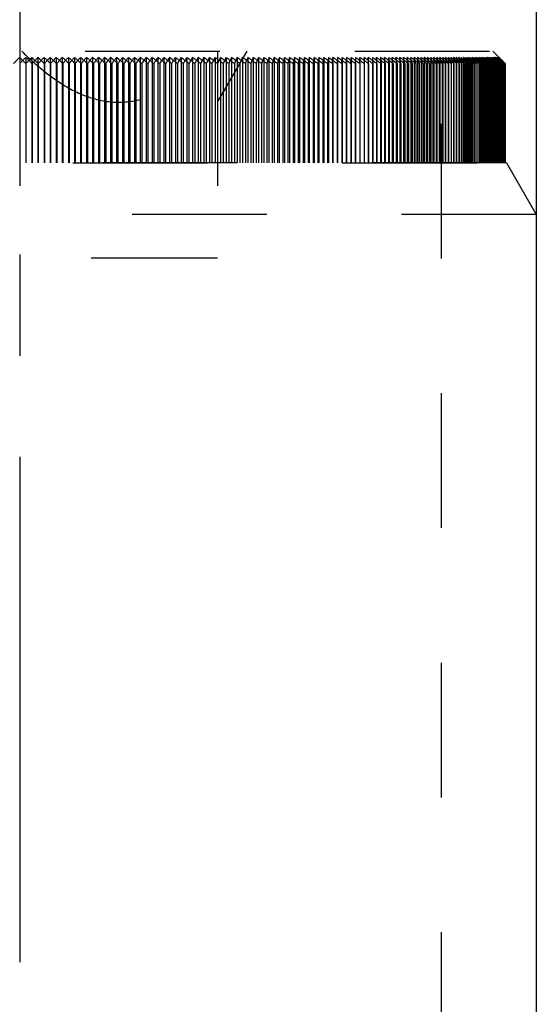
# Model space of a CAD drawing. Header units: millimetres. Extents: x 416 to 584, y 372 to 628.
# Tile 4 of 5: x 500 to 525, y 523 to 570. Entities that reach past the tile are written whole.
import ezdxf

# ---------------------------------------------------------------- set-up
doc = ezdxf.new("R2010")
doc.units = ezdxf.units.MM
doc.header["$LTSCALE"] = 65.185185
doc.linetypes.add('CENTER', pattern=[0.6, 0.375, -0.075, 0.075, -0.075])
doc.linetypes.add('HIDDEN', pattern=[0.2, 0.1, -0.1])
for name, color, linetype in [('ACHSEN_S', 7, 'CONTINUOUS'), ('FASEN', 7, 'CONTINUOUS'), ('FLAECHEN', 7, 'CONTINUOUS'), ('KONST.EL_MIT_GEO', 7, 'CONTINUOUS')]:
    doc.layers.add(name, color=color, linetype=linetype)

msp = doc.modelspace()

# ---------------------------------------------------------------- linework, layer by layer
at = {"layer": 'ACHSEN_S', "color": 2, "linetype": 'CENTER'}
msp.add_line((500, 627.5), (500, 372.5), dxfattribs=at)
at = {"layer": 'FASEN', "color": 7, "linetype": 'Continuous'}
msp.add_line((525, 604), (525, 481.55), dxfattribs=at)
at = {"layer": 'FASEN', "color": 8, "linetype": 'HIDDEN'}
for p, q in [((523.557, 563.5), (476.443, 563.5)), ((523.557, 563.5), (525, 561)), ((525, 561), (475, 561))]:
    msp.add_line(p, q, dxfattribs=at)
at = {"layer": 'FLAECHEN', "color": 8, "linetype": 'HIDDEN'}
msp.add_line((520.4, 604.5), (520.4, 491.5), dxfattribs=at)
at = {"layer": 'FLAECHEN', "color": 7, "linetype": 'Continuous'}
msp.add_line((525, 604), (525, 481.55), dxfattribs=at)
at = {"layer": 'KONST.EL_MIT_GEO', "color": 8, "linetype": 'HIDDEN'}
for p, q in [((520.4, 604.5), (520.4, 491.5)), ((477.1, 568.9), (522.9, 568.9)), ((500, 568.9), (500, 558.9)), ((509.575, 566.432), (511, 568.9)), ((509.575, 568.9), (509.575, 558.9)), ((522.9, 568.9), (523.347, 568.453)), ((500.295, 568.602), (500.295, 563.5)), ((500.59, 568.602), (500.59, 563.5)), ((500.885, 568.602), (500.885, 563.5)), ((501.18, 568.602), (501.18, 563.5)), ((501.474, 568.602), (501.474, 563.5)), ((501.769, 568.602), (501.769, 563.5)), ((502.063, 568.602), (502.063, 563.5)), ((502.356, 568.602), (502.356, 563.5)), ((502.65, 568.602), (502.65, 563.5)), ((502.943, 568.602), (502.943, 563.5)), ((503.235, 568.602), (503.235, 563.5)), ((503.527, 568.602), (503.527, 563.5)), ((503.818, 568.602), (503.818, 563.5)), ((504.109, 568.602), (504.109, 563.5)), ((504.399, 568.602), (504.399, 563.5)), ((504.688, 568.602), (504.688, 563.5)), ((504.977, 568.602), (504.977, 563.5)), ((505.265, 568.602), (505.265, 563.5)), ((505.552, 568.602), (505.552, 563.5)), ((505.838, 568.602), (505.838, 563.5)), ((506.123, 568.602), (506.123, 563.5)), ((506.407, 568.602), (506.407, 563.5)), ((506.69, 568.602), (506.69, 563.5)), ((506.972, 568.602), (506.972, 563.5)), ((507.253, 568.602), (507.253, 563.5)), ((507.532, 568.602), (507.532, 563.5)), ((507.811, 568.602), (507.811, 563.5)), ((508.088, 568.602), (508.088, 563.5)), ((508.364, 568.602), (508.364, 563.5)), ((508.638, 568.602), (508.638, 563.5)), ((508.912, 568.602), (508.912, 563.5)), ((509.183, 568.602), (509.183, 563.5)), ((509.453, 568.602), (509.453, 563.5)), ((509.722, 568.602), (509.722, 563.5)), ((509.989, 568.602), (509.989, 563.5)), ((510.255, 568.602), (510.255, 563.5)), ((510.519, 568.602), (510.519, 563.5)), ((510.781, 568.602), (510.781, 563.5)), ((511.041, 568.602), (511.041, 563.5)), ((511.3, 568.602), (511.3, 563.5)), ((511.556, 568.602), (511.556, 563.5)), ((511.811, 568.602), (511.811, 563.5)), ((512.064, 568.602), (512.064, 563.5)), ((512.315, 568.602), (512.315, 563.5)), ((512.564, 568.602), (512.564, 563.5)), ((512.811, 568.602), (512.811, 563.5)), ((513.056, 568.602), (513.056, 563.5)), ((513.299, 568.602), (513.299, 563.5)), ((513.54, 568.602), (513.54, 563.5)), ((513.778, 568.602), (513.778, 563.5)), ((514.015, 568.602), (514.015, 563.5)), ((514.249, 568.602), (514.249, 563.5)), ((514.48, 568.602), (514.433, 568.301)), ((514.48, 568.602), (514.48, 563.5)), ((514.668, 568.301), (514.71, 568.602)), ((514.71, 568.602), (514.71, 563.5)), ((514.937, 568.602), (514.9, 568.301)), ((514.937, 568.602), (514.937, 563.5)), ((515.13, 568.301), (515.161, 568.602)), ((515.161, 568.602), (515.161, 563.5)), ((515.383, 568.602), (515.358, 568.301)), ((515.383, 568.602), (515.383, 563.5)), ((515.583, 568.301), (515.603, 568.602)), ((515.603, 568.602), (515.603, 563.5)), ((515.82, 568.602), (515.805, 568.301)), ((515.82, 568.602), (515.82, 563.5)), ((516.025, 568.301), (516.034, 568.602)), ((516.034, 568.602), (516.034, 563.5)), ((516.246, 568.602), (516.242, 568.301)), ((516.246, 568.602), (516.246, 563.5)), ((516.456, 568.602), (516.456, 563.5)), ((516.457, 568.301), (516.456, 568.602)), ((516.662, 568.602), (516.662, 563.5)), ((516.662, 568.602), (516.669, 568.301)), ((516.866, 568.602), (516.866, 563.5)), ((516.878, 568.301), (516.866, 568.602)), ((517.067, 568.602), (517.067, 563.5)), ((517.067, 568.602), (517.085, 568.301)), ((517.266, 568.602), (517.266, 563.5)), ((517.289, 568.301), (517.266, 568.602)), ((517.461, 568.602), (517.461, 563.5)), ((517.461, 568.602), (517.49, 568.301)), ((517.654, 568.602), (517.654, 563.5)), ((517.688, 568.301), (517.654, 568.602)), ((517.844, 568.602), (517.844, 563.5)), ((517.844, 568.602), (517.883, 568.301)), ((518.031, 568.602), (518.031, 563.5)), ((518.076, 568.301), (518.031, 568.602)), ((518.216, 568.602), (518.216, 563.5)), ((518.397, 568.602), (518.397, 563.5)), ((518.575, 568.602), (518.575, 563.5)), ((518.75, 568.602), (518.75, 563.5)), ((518.816, 568.301), (518.794, 568.402)), ((518.922, 568.602), (518.922, 563.5)), ((519.092, 568.602), (519.092, 563.5)), ((519.117, 568.503), (519.092, 568.602)), ((519.168, 568.301), (519.142, 568.402)), ((519.258, 568.602), (519.258, 563.5)), ((519.421, 568.602), (519.421, 563.5)), ((519.449, 568.503), (519.421, 568.602)), ((519.507, 568.301), (519.478, 568.402)), ((519.58, 568.602), (519.58, 563.5)), ((519.737, 568.602), (519.737, 563.5)), ((519.769, 568.503), (519.737, 568.602)), ((519.834, 568.301), (519.802, 568.402)), ((519.891, 568.602), (519.891, 563.5)), ((520.041, 568.602), (520.041, 563.5)), ((520.077, 568.503), (520.041, 568.602)), ((520.148, 568.301), (520.112, 568.402)), ((520.188, 568.602), (520.188, 563.5)), ((520.331, 568.602), (520.331, 563.5)), ((520.371, 568.503), (520.331, 568.602)), ((520.45, 568.301), (520.41, 568.402)), ((520.472, 568.602), (520.472, 563.5)), ((520.609, 568.602), (520.609, 563.5)), ((520.652, 568.503), (520.609, 568.602)), ((520.737, 568.301), (520.694, 568.402)), ((520.743, 568.602), (520.743, 563.5)), ((520.873, 568.602), (520.873, 563.5)), ((520.919, 568.503), (520.873, 568.602)), ((521.012, 568.301), (520.965, 568.402)), ((521.144, 568.301), (520.973, 568.429)), ((521, 568.602), (521, 563.5)), ((521.124, 568.602), (521.124, 563.5)), ((521.173, 568.503), (521.124, 568.602)), ((521.273, 568.301), (521.223, 568.402)), ((521.398, 568.301), (521.237, 568.423)), ((521.244, 568.602), (521.244, 563.5)), ((521.346, 568.402), (521.398, 568.301)), ((521.361, 568.602), (521.361, 563.5)), ((521.414, 568.503), (521.361, 568.602)), ((521.52, 568.301), (521.467, 568.402)), ((521.474, 568.602), (521.474, 563.5)), ((521.474, 568.602), (521.529, 568.502)), ((521.638, 568.301), (521.487, 568.417)), ((521.529, 568.502), (521.583, 568.402)), ((521.583, 568.402), (521.638, 568.301)), ((521.584, 568.602), (521.584, 563.5)), ((521.64, 568.503), (521.584, 568.602)), ((521.691, 568.602), (521.691, 563.5)), ((521.691, 568.602), (521.748, 568.502)), ((521.804, 568.514), (521.691, 568.602)), ((521.753, 568.301), (521.696, 568.402)), ((521.864, 568.301), (521.723, 568.41)), ((521.748, 568.502), (521.806, 568.402)), ((521.793, 568.602), (521.793, 563.5)), ((521.853, 568.503), (521.793, 568.602)), ((521.806, 568.402), (521.864, 568.301)), ((521.893, 568.602), (521.893, 563.5)), ((521.893, 568.602), (521.954, 568.502)), ((522.019, 568.503), (521.893, 568.602)), ((521.972, 568.301), (521.912, 568.402)), ((522.076, 568.301), (521.945, 568.404)), ((521.954, 568.502), (522.015, 568.402)), ((521.989, 568.602), (521.989, 563.5)), ((522.051, 568.503), (521.989, 568.602)), ((522.015, 568.402), (522.076, 568.301)), ((522.081, 568.602), (522.081, 563.5)), ((522.081, 568.602), (522.145, 568.502)), ((522.206, 568.503), (522.081, 568.602)), ((522.177, 568.301), (522.114, 568.402)), ((522.145, 568.502), (522.209, 568.402)), ((522.274, 568.301), (522.146, 568.402)), ((522.17, 568.602), (522.17, 563.5)), ((522.235, 568.503), (522.17, 568.602)), ((522.209, 568.402), (522.274, 568.301)), ((522.255, 568.602), (522.255, 563.5)), ((522.255, 568.602), (522.322, 568.502)), ((522.378, 568.503), (522.255, 568.602)), ((522.367, 568.301), (522.301, 568.402)), ((522.322, 568.502), (522.389, 568.402)), ((522.457, 568.301), (522.331, 568.402)), ((522.336, 568.602), (522.336, 563.5)), ((522.405, 568.503), (522.336, 568.602)), ((522.389, 568.402), (522.4, 568.386)), ((522.4, 568.386), (522.457, 568.301)), ((522.414, 568.602), (522.414, 563.5)), ((522.414, 568.602), (522.484, 568.502)), ((522.535, 568.503), (522.414, 568.602)), ((522.508, 568.351), (522.474, 568.402)), ((522.488, 568.602), (522.488, 563.5)), ((522.56, 568.503), (522.488, 568.602)), ((522.626, 568.301), (522.501, 568.402)), ((522.543, 568.301), (522.508, 568.351)), ((522.555, 568.402), (522.57, 568.38)), ((522.559, 568.602), (522.559, 563.5)), ((522.559, 568.602), (522.632, 568.502)), ((522.678, 568.503), (522.559, 568.602)), ((522.57, 568.38), (522.626, 568.301)), ((522.626, 568.602), (522.626, 563.5)), ((522.701, 568.503), (522.626, 568.602)), ((522.668, 568.351), (522.632, 568.402)), ((522.78, 568.301), (522.657, 568.402)), ((522.705, 568.301), (522.668, 568.351)), ((522.689, 568.602), (522.689, 563.5)), ((522.689, 568.602), (522.766, 568.502)), ((522.807, 568.503), (522.689, 568.602)), ((522.706, 568.402), (522.743, 568.352)), ((522.743, 568.352), (522.78, 568.301)), ((522.749, 568.602), (522.749, 563.5)), ((522.827, 568.503), (522.749, 568.602)), ((522.813, 568.351), (522.776, 568.402)), ((522.919, 568.301), (522.798, 568.402)), ((522.805, 568.602), (522.805, 563.5)), ((522.805, 568.602), (522.884, 568.502)), ((522.92, 568.503), (522.805, 568.602)), ((522.851, 568.301), (522.813, 568.351)), ((522.866, 568.453), (522.827, 568.503)), ((522.842, 568.402), (522.881, 568.352)), ((522.857, 568.602), (522.857, 563.5)), ((522.938, 568.503), (522.857, 568.602)), ((522.905, 568.402), (522.866, 568.453)), ((522.881, 568.352), (522.919, 568.301)), ((522.884, 568.502), (522.924, 568.452)), ((522.944, 568.351), (522.905, 568.402)), ((522.906, 568.602), (522.906, 563.5)), ((522.906, 568.602), (522.988, 568.502)), ((523.019, 568.503), (522.906, 568.602)), ((522.924, 568.452), (522.964, 568.402)), ((523.044, 568.301), (522.925, 568.402)), ((522.978, 568.453), (522.938, 568.503)), ((522.983, 568.301), (522.944, 568.351)), ((522.95, 568.602), (522.95, 563.5)), ((523.034, 568.503), (522.95, 568.602)), ((522.964, 568.402), (523.004, 568.352)), ((523.019, 568.402), (522.978, 568.453)), ((522.988, 568.502), (523.029, 568.452)), ((522.992, 568.602), (522.992, 563.5)), ((522.992, 568.602), (523.077, 568.502)), ((523.103, 568.503), (522.992, 568.602)), ((523.004, 568.352), (523.044, 568.301)), ((523.06, 568.351), (523.019, 568.402)), ((523.037, 568.402), (523.02, 568.417)), ((523.029, 568.602), (523.029, 563.5)), ((523.115, 568.503), (523.029, 568.602)), ((523.029, 568.452), (523.112, 568.352)), ((523.076, 568.453), (523.034, 568.503)), ((523.153, 568.301), (523.037, 568.402)), ((523.1, 568.301), (523.06, 568.351)), ((523.063, 568.602), (523.063, 563.5)), ((523.063, 568.602), (523.151, 568.502)), ((523.172, 568.503), (523.063, 568.602)), ((523.118, 568.402), (523.076, 568.453)), ((523.077, 568.502), (523.119, 568.452)), ((523.093, 568.602), (523.093, 563.5)), ((523.137, 568.552), (523.093, 568.602)), ((523.112, 568.352), (523.153, 568.301)), ((523.159, 568.453), (523.115, 568.503)), ((523.16, 568.351), (523.118, 568.402)), ((523.119, 568.602), (523.119, 563.5)), ((523.119, 568.602), (523.21, 568.502)), ((523.226, 568.503), (523.119, 568.602)), ((523.119, 568.452), (523.163, 568.402)), ((523.248, 568.301), (523.133, 568.402)), ((523.182, 568.503), (523.137, 568.552)), ((523.141, 568.602), (523.141, 563.5)), ((523.187, 568.552), (523.141, 568.602)), ((523.151, 568.502), (523.195, 568.452)), ((523.202, 568.402), (523.159, 568.453)), ((523.16, 568.602), (523.16, 563.5)), ((523.16, 568.602), (523.254, 568.502)), ((523.265, 568.503), (523.16, 568.602)), ((523.202, 568.301), (523.16, 568.351)), ((523.163, 568.402), (523.209, 568.347)), ((523.227, 568.453), (523.172, 568.503)), ((523.175, 568.602), (523.175, 563.5)), ((523.222, 568.552), (523.175, 568.602)), ((523.227, 568.453), (523.182, 568.503)), ((523.186, 568.602), (523.186, 563.5)), ((523.186, 568.602), (523.282, 568.502)), ((523.289, 568.503), (523.186, 568.602)), ((523.233, 568.503), (523.187, 568.552)), ((523.194, 568.602), (523.194, 563.5)), ((523.242, 568.552), (523.194, 568.602)), ((523.195, 568.452), (523.252, 568.387)), ((523.198, 568.602), (523.296, 568.502)), ((523.239, 568.36), (523.202, 568.402)), ((523.209, 568.347), (523.248, 568.301)), ((523.328, 568.301), (523.215, 568.402)), ((523.27, 568.503), (523.222, 568.552)), ((523.28, 568.453), (523.226, 568.503)), ((523.272, 568.402), (523.227, 568.453)), ((523.262, 568.42), (523.227, 568.453)), ((523.28, 568.453), (523.233, 568.503)), ((523.246, 568.351), (523.239, 568.36)), ((523.291, 568.503), (523.242, 568.552)), ((523.29, 568.301), (523.246, 568.351)), ((523.252, 568.387), (523.293, 568.34)), ((523.254, 568.502), (523.3, 568.452)), ((523.282, 568.402), (523.262, 568.42)), ((523.317, 568.453), (523.265, 568.503)), ((523.317, 568.453), (523.27, 568.503)), ((523.317, 568.351), (523.272, 568.402)), ((523.326, 568.402), (523.28, 568.453)), ((523.333, 568.402), (523.28, 568.453)), ((523.282, 568.502), (523.331, 568.452)), ((523.392, 568.301), (523.282, 568.402)), ((523.34, 568.453), (523.289, 568.503)), ((523.34, 568.453), (523.291, 568.503)), ((523.293, 568.34), (523.328, 568.301)), ((523.296, 568.502), (523.346, 568.452)), ((523.3, 568.452), (523.352, 568.397)), ((523.301, 568.402), (523.346, 568.352)), ((523.365, 568.402), (523.317, 568.453)), ((523.357, 568.415), (523.317, 568.453)), ((523.362, 568.301), (523.317, 568.351)), ((523.372, 568.351), (523.326, 568.402)), ((523.331, 568.452), (523.367, 568.415)), ((523.441, 568.301), (523.333, 568.402)), ((523.389, 568.402), (523.34, 568.453)), ((523.391, 568.402), (523.34, 568.453)), ((523.346, 568.452), (523.395, 568.402)), ((523.346, 568.352), (523.363, 568.333)), ((523.374, 568.426), (523.347, 568.453)), ((523.352, 568.397), (523.394, 568.352)), ((523.37, 568.402), (523.357, 568.415)), ((523.363, 568.333), (523.392, 568.301)), ((523.413, 568.351), (523.365, 568.402)), ((523.367, 568.415), (523.379, 568.402)), ((523.476, 568.301), (523.37, 568.402)), ((523.419, 568.301), (523.372, 568.351)), ((523.398, 568.402), (523.374, 568.426)), ((523.379, 568.402), (523.427, 568.352)), ((523.487, 568.301), (523.389, 568.402)), ((523.495, 568.301), (523.391, 568.402)), ((523.394, 568.352), (523.419, 568.325)), ((523.395, 568.402), (523.445, 568.352)), ((523.498, 568.301), (523.398, 568.402)), ((523.46, 568.301), (523.413, 568.351)), ((523.419, 568.325), (523.441, 568.301)), ((523.427, 568.352), (523.436, 568.343)), ((523.436, 568.343), (523.46, 568.318)), ((523.445, 568.352), (523.469, 568.327)), ((523.46, 568.318), (523.476, 568.301)), ((523.469, 568.327), (523.486, 568.31)), ((523.486, 568.31), (523.495, 568.301)), ((500.598, 568.301), (500.598, 563.5)), ((500.896, 568.301), (500.896, 563.5)), ((501.195, 568.301), (501.195, 563.5)), ((501.493, 568.301), (501.493, 563.5)), ((501.792, 568.301), (501.792, 563.5)), ((502.089, 568.301), (502.089, 563.5)), ((502.387, 568.301), (502.387, 563.5)), ((502.684, 568.301), (502.684, 563.5)), ((502.981, 568.301), (502.981, 563.5)), ((503.277, 568.301), (503.277, 563.5)), ((503.573, 568.301), (503.573, 563.5)), ((503.868, 568.301), (503.868, 563.5)), ((504.162, 568.301), (504.162, 563.5)), ((504.456, 568.301), (504.456, 563.5)), ((504.749, 568.301), (504.749, 563.5)), ((505.042, 568.301), (505.042, 563.5)), ((505.333, 568.301), (505.333, 563.5)), ((505.624, 568.301), (505.624, 563.5)), ((505.913, 568.301), (505.913, 563.5)), ((506.202, 568.301), (506.202, 563.5)), ((506.49, 568.301), (506.49, 563.5)), ((506.777, 568.301), (506.777, 563.5)), ((507.062, 568.301), (507.062, 563.5)), ((507.347, 568.301), (507.347, 563.5)), ((507.63, 568.301), (507.63, 563.5)), ((507.912, 568.301), (507.912, 563.5)), ((508.193, 568.301), (508.193, 563.5)), ((508.472, 568.301), (508.472, 563.5)), ((508.75, 568.301), (508.75, 563.5)), ((509.027, 568.301), (509.027, 563.5)), ((509.302, 568.301), (509.302, 563.5)), ((509.848, 568.301), (509.848, 563.5)), ((510.119, 568.301), (510.119, 563.5)), ((510.388, 568.301), (510.388, 563.5)), ((510.655, 568.301), (510.655, 563.5)), ((510.92, 568.301), (510.92, 563.5)), ((511.184, 568.301), (511.184, 563.5)), ((511.446, 568.301), (511.446, 563.5)), ((511.706, 568.301), (511.706, 563.5)), ((511.964, 568.301), (511.964, 563.5)), ((512.221, 568.301), (512.221, 563.5)), ((512.475, 568.301), (512.475, 563.5)), ((512.727, 568.301), (512.727, 563.5)), ((512.978, 568.301), (512.978, 563.5)), ((513.226, 568.301), (513.226, 563.5)), ((513.472, 568.301), (513.472, 563.5)), ((513.715, 568.301), (513.715, 563.5)), ((513.957, 568.301), (513.957, 563.5)), ((514.196, 568.301), (514.196, 563.5)), ((514.433, 568.301), (514.433, 563.5)), ((514.668, 568.301), (514.668, 563.5)), ((514.9, 568.301), (514.9, 563.5)), ((515.13, 568.301), (515.13, 563.5)), ((515.358, 568.301), (515.358, 563.5)), ((515.583, 568.301), (515.583, 563.5)), ((515.805, 568.301), (515.805, 563.5)), ((516.025, 568.301), (516.025, 563.5)), ((516.242, 568.301), (516.242, 563.5)), ((516.669, 568.301), (516.669, 563.5)), ((516.878, 568.301), (516.878, 563.5)), ((517.085, 568.301), (517.085, 563.5)), ((517.289, 568.301), (517.289, 563.5)), ((517.49, 568.301), (517.49, 563.5)), ((517.688, 568.301), (517.688, 563.5)), ((517.883, 568.301), (517.883, 563.5)), ((518.076, 568.301), (518.076, 563.5)), ((518.265, 568.301), (518.265, 563.5)), ((518.452, 568.301), (518.452, 563.5)), ((518.635, 568.301), (518.635, 563.5)), ((518.816, 568.301), (518.816, 563.5)), ((518.993, 568.301), (518.993, 563.5)), ((519.168, 568.301), (519.168, 563.5)), ((519.339, 568.301), (519.339, 563.5)), ((519.507, 568.301), (519.507, 563.5)), ((519.672, 568.301), (519.672, 563.5)), ((519.834, 568.301), (519.834, 563.5)), ((519.993, 568.301), (519.993, 563.5)), ((520.148, 568.301), (520.148, 563.5)), ((520.301, 568.301), (520.301, 563.5)), ((520.45, 568.301), (520.45, 563.5)), ((520.595, 568.301), (520.595, 563.5)), ((520.737, 568.301), (520.737, 563.5)), ((521.012, 568.301), (521.012, 563.5)), ((521.144, 568.301), (521.144, 563.5)), ((521.273, 568.301), (521.273, 563.5)), ((521.398, 568.301), (521.398, 563.5)), ((521.52, 568.301), (521.52, 563.5)), ((521.638, 568.301), (521.638, 563.5)), ((521.753, 568.301), (521.753, 563.5)), ((521.864, 568.301), (521.864, 563.5)), ((521.972, 568.301), (521.972, 563.5)), ((522.076, 568.301), (522.076, 563.5)), ((522.177, 568.301), (522.177, 563.5)), ((522.274, 568.301), (522.274, 563.5)), ((522.367, 568.301), (522.367, 563.5)), ((522.457, 568.301), (522.457, 563.5)), ((522.543, 568.301), (522.543, 563.5)), ((522.705, 568.301), (522.705, 563.5)), ((522.78, 568.301), (522.78, 563.5)), ((522.851, 568.301), (522.851, 563.5)), ((522.919, 568.301), (522.919, 563.5)), ((522.983, 568.301), (522.983, 563.5)), ((523.044, 568.301), (523.044, 563.5)), ((523.1, 568.301), (523.1, 563.5)), ((523.153, 568.301), (523.153, 563.5)), ((523.202, 568.301), (523.202, 563.5)), ((523.248, 568.301), (523.248, 563.5)), ((523.29, 568.301), (523.29, 563.5)), ((523.328, 568.301), (523.328, 563.5)), ((523.362, 568.301), (523.362, 563.5)), ((523.392, 568.301), (523.392, 563.5)), ((523.419, 568.301), (523.419, 563.5)), ((523.441, 568.301), (523.441, 563.5)), ((523.46, 568.301), (523.46, 563.5)), ((523.476, 568.301), (523.476, 563.5)), ((523.487, 568.301), (523.487, 563.5)), ((523.495, 568.301), (523.495, 563.5)), ((476.502, 563.5), (523.495, 563.5)), ((525, 561), (525, 511.572)), ((490.425, 558.9), (509.575, 558.9))]:
    msp.add_line(p, q, dxfattribs=at)
for centre, radius, start, end in [((547.861, 520.832), 67.622, 135.05468, 135.41428), ((452.139, 520.832), 67.621, 44.5859, 44.94551), ((548.057, 521.454), 67.113, 135.3711, 135.73081), ((452.435, 520.23), 68.047, 44.94548, 45.30508), ((548.348, 522.077), 66.674, 135.74953, 136.10928), ((452.856, 519.673), 68.356, 45.34861, 45.70848), ((548.671, 522.677), 66.276, 136.13763, 136.49719), ((453.008, 519.028), 68.919, 45.6381, 45.99755), ((549.134, 523.235), 66.013, 136.58818, 136.94715), ((453.415, 518.474), 69.24, 46.02363, 46.38325), ((549.345, 523.874), 65.515, 136.94349, 137.30244), ((453.554, 517.831), 69.814, 46.29592, 46.65502), ((549.83, 524.429), 65.277, 137.41412, 137.77232), ((453.951, 517.281), 70.145, 46.66447, 47.02366), ((550.064, 525.062), 64.806, 137.7901, 138.14811), ((454.079, 516.641), 70.728, 46.92022, 47.27882), ((550.574, 525.614), 64.598, 138.28151, 138.63858), ((454.465, 516.098), 71.065, 47.27239, 47.63101), ((550.834, 526.24), 64.158, 138.67899, 139.03567), ((454.584, 515.462), 71.653, 47.51222, 47.87018), ((551.373, 526.786), 63.985, 139.19189, 139.54743), ((454.962, 514.926), 71.994, 47.84858, 48.20651), ((551.663, 527.404), 63.581, 139.61171, 139.96663), ((455.072, 514.297), 72.585, 48.0731, 48.43032), ((552.236, 527.943), 63.449, 140.14682, 140.50036), ((455.444, 513.771), 72.928, 48.3942, 48.75134), ((552.56, 528.551), 63.086, 140.58981, 140.94249), ((455.547, 513.149), 73.52, 48.60396, 48.96035), ((553.172, 529.081), 63, 141.14783, 141.49886), ((455.912, 512.633), 73.861, 48.91034, 49.26661), ((553.535, 529.678), 62.686, 141.61486, 141.96474), ((456.009, 512.021), 74.451, 49.10588, 49.46138), ((554.192, 530.198), 62.654, 142.19647, 142.54442), ((456.368, 511.517), 74.79, 49.39803, 49.75338), ((554.602, 530.782), 62.394, 142.68838, 143.03486), ((456.46, 510.916), 75.376, 49.57985, 49.93441), ((555.311, 531.291), 62.424, 143.29424, 143.63846), ((456.816, 510.425), 75.709, 49.85825, 50.21264), ((555.774, 531.861), 62.227, 143.81186, 144.15425), ((456.903, 509.836), 76.29, 50.02684, 50.38041), ((556.544, 532.357), 62.329, 144.44258, 144.78235), ((457.255, 509.361), 76.615, 50.29193, 50.64533), ((557.07, 532.911), 62.205, 144.9867, 145.32427), ((457.338, 508.785), 77.188, 50.44772, 50.8003), ((557.911, 533.393), 62.389, 145.64284, 145.97739), ((457.687, 508.326), 77.504, 50.69995, 51.05233), ((558.51, 533.93), 62.35, 146.21423, 146.54615), ((457.767, 507.765), 78.068, 50.84336, 51.19493), ((559.436, 534.396), 62.63, 146.89627, 147.22474), ((458.114, 507.323), 78.372, 51.08312, 51.43449), ((560.121, 534.915), 62.689, 147.49562, 147.821), ((458.191, 506.779), 78.925, 51.21455, 51.5651), ((561.147, 535.364), 63.082, 148.20395, 148.52541), ((458.536, 506.356), 79.216, 51.44221, 51.79258), ((561.935, 535.864), 63.255, 148.83188, 149.14975), ((458.611, 505.829), 79.756, 51.56202, 51.91158), ((563.081, 536.295), 63.78, 149.56679, 149.88024), ((458.955, 505.426), 80.033, 51.77795, 52.12733), ((563.992, 536.774), 64.089, 150.22382, 150.53314), ((459.028, 504.918), 80.558, 51.88647, 52.23506), ((565.281, 537.186), 64.771, 150.98546, 151.28982), ((459.371, 504.536), 80.819, 52.09099, 52.43941), ((566.341, 537.643), 65.242, 151.67198, 151.97164), ((459.443, 504.048), 81.329, 52.18855, 52.53619), ((567.804, 538.034), 66.112, 152.46035, 152.75448), ((459.785, 503.688), 81.572, 52.38198, 52.72946), ((569.046, 538.469), 66.778, 153.17662, 153.46544), ((459.855, 503.222), 82.064, 52.46886, 52.81558), ((570.724, 538.838), 67.876, 153.99153, 154.27421), ((460.198, 502.885), 82.288, 52.65148, 52.99807), ((572.191, 539.249), 68.78, 154.73762, 155.01436), ((460.267, 502.441), 82.762, 52.72795, 53.07379), ((574.136, 539.595), 70.159, 155.57869, 155.84867), ((460.609, 502.129), 82.966, 52.90003, 53.24576), ((575.886, 539.982), 71.358, 156.35449, 156.61786), ((460.678, 501.708), 83.42, 52.96633, 53.31134), ((578.168, 540.304), 73.088, 157.22111, 157.47707), ((461.02, 501.421), 83.603, 53.12812, 53.47304), ((580.279, 540.665), 74.662, 158.02626, 158.27494), ((461.089, 501.024), 84.036, 53.18447, 53.5287), ((582.995, 540.962), 76.838, 158.91758, 159.1582), ((461.431, 500.763), 84.196, 53.33619, 53.68037), ((585.576, 541.297), 78.896, 159.7515, 159.98415), ((461.499, 500.392), 84.607, 53.3828, 53.72631), ((588.862, 541.569), 81.655, 160.6664, 160.89032), ((461.842, 500.157), 84.744, 53.52467, 53.86814), ((592.071, 541.876), 84.353, 161.52822, 161.74349), ((461.91, 499.812), 85.132, 53.56171, 53.90455), ((596.125, 542.121), 87.893, 162.46531, 162.67119), ((462.254, 499.605), 85.245, 53.6939, 54.03673), ((600.198, 542.401), 91.466, 163.35389, 163.55044), ((462.322, 499.287), 85.609, 53.72154, 54.06377), ((605.321, 542.619), 96.089, 164.31147, 164.49801), ((462.666, 499.108), 85.697, 53.84423, 54.18648), ((610.624, 542.87), 100.904, 165.22536, 165.40192), ((462.734, 498.818), 86.036, 53.86261, 54.20429), ((617.3, 543.06), 107.091, 166.20147, 166.36742), ((463.079, 498.668), 86.098, 53.97595, 54.31768), ((624.44, 543.282), 113.754, 167.13892, 167.29427), ((463.147, 498.405), 86.412, 53.98519, 54.32639), ((633.489, 543.443), 122.326, 168.13131, 168.27549), ((463.493, 498.284), 86.448, 54.0893, 54.43059), ((643.543, 543.636), 131.913, 169.09026, 169.22328), ((463.561, 498.051), 86.735, 54.08951, 54.43029), ((656.486, 543.768), 144.389, 170.09641, 170.21777), ((463.907, 497.96), 86.744, 54.18452, 54.52543), ((463.976, 497.755), 87.005, 54.17578, 54.51621), ((464.323, 497.694), 86.987, 54.26178, 54.60237), ((464.392, 497.519), 87.221, 54.24416, 54.58432), ((464.739, 497.489), 87.175, 54.32123, 54.66159), ((464.808, 497.344), 87.382, 54.29479, 54.63474), ((465.155, 497.344), 87.308, 54.36299, 54.70318), ((465.225, 497.229), 87.487, 54.32775, 54.66757), ((465.572, 497.26), 87.385, 54.38714, 54.72723), ((465.642, 497.176), 87.536, 54.34312, 54.68288), ((465.989, 497.237), 87.406, 54.39372, 54.73378), ((466.059, 497.184), 87.529, 54.34093, 54.68069), ((466.407, 497.275), 87.371, 54.38275, 54.72285), ((466.476, 497.252), 87.466, 54.32116, 54.66101), ((466.823, 497.374), 87.28, 54.35421, 54.69442), ((466.893, 497.382), 87.347, 54.28379, 54.62379), ((467.24, 497.534), 87.133, 54.30803, 54.64844), ((467.309, 497.573), 87.172, 54.22874, 54.56896), ((467.655, 497.755), 86.932, 54.24414, 54.5848), ((467.723, 497.824), 86.943, 54.1559, 54.49641), ((369.171, 543.863), 151.084, 9.30871, 9.42431), ((468.068, 498.035), 86.675, 54.1624, 54.5034), ((382.649, 543.693), 138.014, 10.27079, 10.39795), ((468.136, 498.134), 86.659, 54.06513, 54.40601), ((394.354, 543.553), 126.721, 11.26213, 11.40083), ((468.48, 498.375), 86.365, 54.06267, 54.40406), ((446.634, 552.754), 73.837, 12.23531, 12.39402), ((468.547, 498.503), 86.323, 53.95627, 54.29758), ((411.758, 543.184), 110.138, 13.1824, 13.34316), ((468.889, 498.772), 86.002, 53.94474, 54.2866), ((472.525, 556.678), 48.069, 14.1167, 14.2403), ((468.955, 498.93), 85.934, 53.82909, 54.1709), ((424.439, 542.758), 98.277, 15.06491, 15.24658), ((469.295, 499.227), 85.588, 53.8084, 54.15079), ((477.801, 556.469), 43.353, 15.9774, 16.1156), ((469.359, 499.413), 85.494, 53.68336, 54.02573), ((434.039, 542.275), 89.502, 16.90557, 17.10692), ((469.698, 499.738), 85.124, 53.65337, 53.99636), ((481.89, 556.234), 39.817, 17.7944, 17.9464), ((469.76, 499.952), 85.005, 53.51879, 53.86179), ((441.514, 541.736), 82.853, 18.70089, 18.92062), ((470.096, 500.304), 84.611, 53.47936, 53.823), ((485.141, 555.974), 37.114, 19.5647, 19.7294), ((447.463, 541.144), 77.736, 20.44791, 20.68469), ((470.156, 500.545), 84.468, 53.33506, 53.67874), ((470.489, 500.923), 84.052, 53.28602, 53.63038), ((487.778, 555.689), 35.021, 21.2855, 21.4621), ((452.278, 540.499), 73.758, 22.14425, 22.39673), ((470.547, 501.19), 83.886, 53.13181, 53.47624), ((470.877, 501.593), 83.447, 53.07298, 53.41811), ((489.95, 555.381), 33.388, 22.9547, 23.1421), ((456.226, 539.803), 70.652, 23.78806, 24.0549), ((489.319, 526.367), 52.643, 53.0362, 53.3494), ((471.257, 502.313), 82.8, 52.83982, 53.18577), ((491.761, 555.049), 32.113, 24.5707, 24.7681), ((459.498, 539.058), 68.23, 25.37799, 25.65787), ((489.936, 527.218), 51.746, 52.7785, 53.1069), ((471.631, 503.082), 82.113, 52.58608, 52.93289), ((493.285, 554.696), 31.119, 26.1325, 26.3388), ((463.073, 538.698), 65.408, 27.0095, 27.20613), ((490.4, 527.903), 51.066, 52.5004, 52.8429), ((471.995, 503.896), 81.387, 52.31126, 52.65898), ((494.577, 554.321), 30.354, 27.6393, 27.8537), ((490.723, 528.443), 50.58, 52.2015, 52.5571), ((472.35, 504.755), 80.625, 52.01482, 52.36347), ((495.678, 553.926), 29.774, 29.0909, 29.3125), ((472.695, 505.655), 79.831, 51.69616, 52.04578), ((498.776, 538.919), 37.499, 51.8397, 52.1136), ((496.621, 553.512), 29.349, 30.4874, 30.7154), ((473.027, 506.594), 79.007, 51.35465, 51.70527), ((499.336, 539.722), 36.645, 51.5035, 51.7566), ((497.429, 553.08), 29.053, 31.8292, 32.0628), ((473.346, 507.571), 78.157, 50.9896, 51.34123), ((499.585, 540.163), 36.261, 51.1502, 51.4041), ((498.123, 552.631), 28.867, 33.117, 33.3554), ((473.651, 508.582), 77.283, 50.6003, 50.95293), ((499.821, 540.62), 35.864, 50.7731, 51.0276), ((498.718, 552.165), 28.775, 34.3516, 34.5943), ((471.984, 532.88), 61.8, 35.08535, 35.19903), ((473.939, 509.624), 76.39, 50.18594, 50.53959), ((500.042, 541.092), 35.458, 50.3713, 50.6266), ((499.226, 551.686), 28.762, 35.5341, 35.7804), ((474.21, 510.696), 75.48, 49.74571, 50.10034), ((472.816, 531.829), 61.86, 36.24413, 36.35936), ((500.246, 541.579), 35.044, 49.944, 50.2), ((499.659, 551.193), 28.819, 36.6657, 36.9152), ((474.46, 511.794), 74.558, 49.27871, 49.63429), ((473.511, 530.751), 62.058, 37.35237, 37.46891), ((500.435, 542.078), 34.623, 49.4905, 49.7472), ((474.689, 512.916), 73.628, 48.784, 49.1405), ((501.718, 543.876), 32.496, 49.0413, 49.2729), ((474.894, 514.058), 72.694, 48.26059, 48.61793), ((500.757, 543.11), 33.77, 48.5007, 48.7587), ((475.072, 515.218), 71.761, 47.70743, 48.06554), ((475.222, 516.392), 70.834, 47.12342, 47.48219), ((500.889, 543.64), 33.341, 47.9625, 48.221), ((475.339, 517.579), 69.918, 46.50738, 46.86669), ((475.421, 518.773), 69.017, 45.85811, 46.21781), ((475.464, 519.973), 68.139, 45.17434, 45.53425), ((490.261, 535.411), 46.759, 44.9611, 45.2196), ((475.461, 525.046), 64.563, 42.18593, 42.30612)]:
    msp.add_arc(centre, radius, start, end, dxfattribs=at)
msp.add_open_spline([(500.098, 568.9), (500.43, 568.574), (501.113, 567.952), (502.232, 567.154), (503.459, 566.579), (504.788, 566.359), (506.116, 566.579), (507.343, 567.154), (508.462, 567.952), (509.145, 568.574), (509.477, 568.9)], degree=3, knots=[0, 0, 0, 0, 0.128553, 0.254977, 0.378673, 0.5, 0.621328, 0.745023, 0.871447, 1, 1, 1, 1], dxfattribs=at)

doc.saveas('drawing.dxf')
